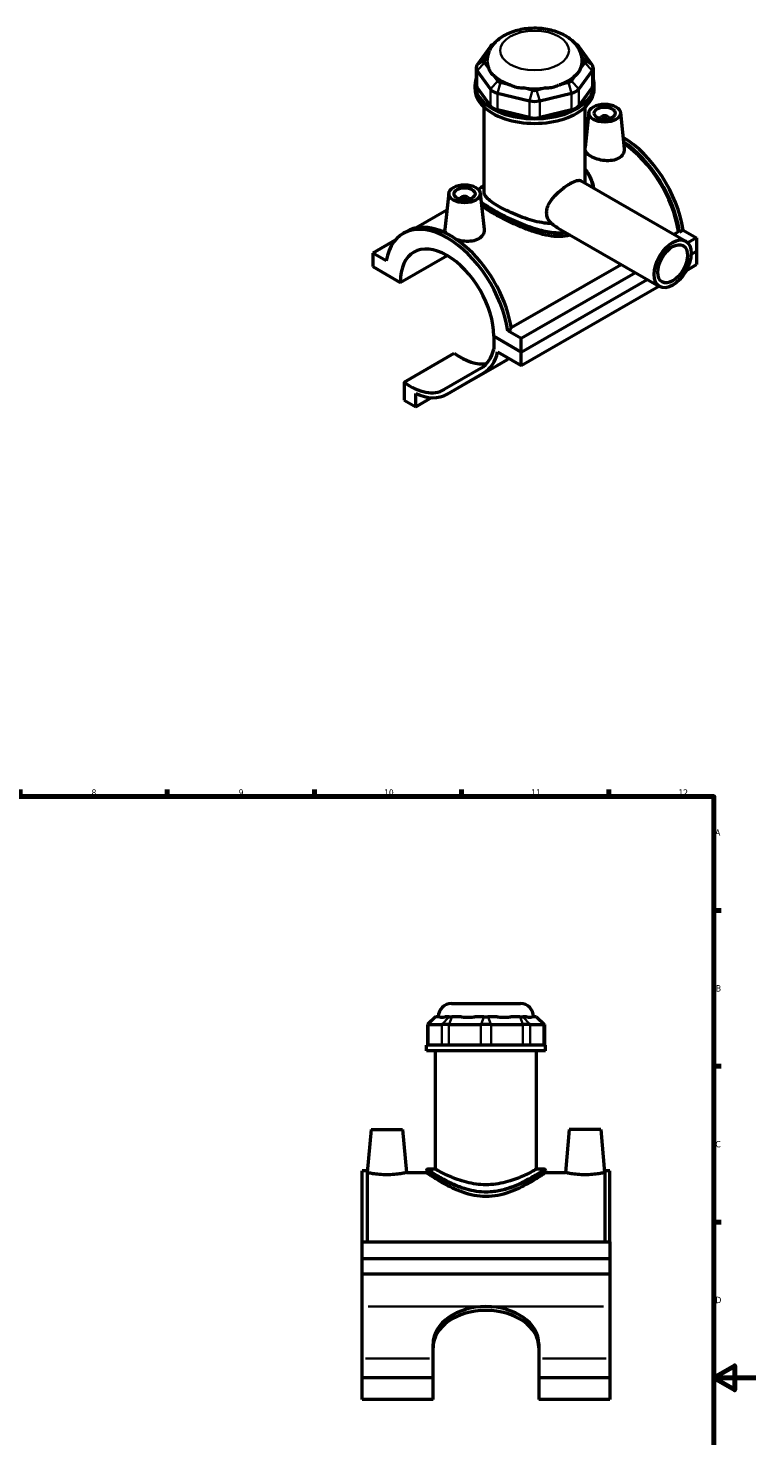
# Model space of a CAD drawing. Header units: millimetres. Extents: x 0 to 898, y -421 to 940.
# Tile 5 of 5: x 494 to 841, y 269 to 940. Entities that reach past the tile are written whole.
import ezdxf

# ---------------------------------------------------------------- set-up
doc = ezdxf.new("R2010")
doc.units = ezdxf.units.MM
for name, color, linetype, lineweight in [('Border (ANSI)', 7, 'Continuous', 70), ('Visible (ANSI)', 7, 'Continuous', 50), ('Visible Narrow (ANSI)', 7, 'Continuous', 35)]:
    doc.layers.add(name, color=color, linetype=linetype, lineweight=lineweight)
doc.styles.add('Note Text (ANSI)', font='tahoma.ttf')

# ---------------------------------------------------------------- blocks, each defined once
blk = doc.blocks.new('Borders Default Border')
at = {"layer": 'Border (ANSI)'}
for p, q in [((70.08, 574), (70.08, 577.45)), ((140.17, 574), (140.17, 577.45)), ((210.25, 574), (210.25, 577.45)), ((280.33, 574), (280.33, 577.45)), ((350.42, 574), (350.42, 577.45)), ((490.58, 574), (490.58, 577.45)), ((560.67, 574), (560.67, 577.45)), ((630.75, 574), (630.75, 577.45)), ((700.83, 574), (700.83, 577.45)), ((770.92, 574), (770.92, 577.45)), ((20, 519.75), (16.55, 519.75)), ((821, 519.75), (824.45, 519.75)), ((20, 445.5), (16.55, 445.5)), ((821, 445.5), (824.45, 445.5)), ((20, 371.25), (16.55, 371.25)), ((821, 371.25), (824.45, 371.25)), ((20, 222.75), (16.55, 222.75)), ((821, 222.75), (824.45, 222.75)), ((20, 148.5), (16.55, 148.5)), ((821, 148.5), (824.45, 148.5)), ((20, 74.25), (16.55, 74.25)), ((821, 74.25), (824.45, 74.25)), ((70.08, 20), (70.08, 16.55)), ((140.17, 20), (140.17, 16.55)), ((210.25, 20), (210.25, 16.55)), ((280.33, 20), (280.33, 16.55)), ((350.42, 20), (350.42, 16.55)), ((490.58, 20), (490.58, 16.55)), ((560.67, 20), (560.67, 16.55)), ((630.75, 20), (630.75, 16.55)), ((700.83, 20), (700.83, 16.55)), ((770.92, 20), (770.92, 16.55))]:
    blk.add_line(p, q, dxfattribs=at)
at = {"layer": 'Border (ANSI)', "flags": 128}
for points in [[(420.5, 594), (420.5, 574), (414.73, 584), (426.27, 584), (420.5, 574)], [(20, 20), (20, 574), (821, 574), (821, 20), (20, 20)], [(0, 297), (20, 297), (10, 302.77), (10, 291.23), (20, 297)], [(841, 297), (821, 297), (831, 302.77), (831, 291.23), (821, 297)], [(420.5, 0), (420.5, 20), (414.73, 10), (426.27, 10), (420.5, 20)]]:
    blk.add_lwpolyline(points, dxfattribs=at)
at = {"layer": 'Border (ANSI)', "color": 230, "true_color": 0xff0080, "attachment_point": 7, "style": 'Note Text (ANSI)'}
for s, insert, char_height in [('1', (34.35, 574.4), 3.05), ('2', (104.2, 574.4), 3.05), ('3', (174.26, 574.34), 3.05), ('4', (244.23, 574.4), 3.05), ('5', (314.48, 574.34), 3.05), ('6', (384.49, 574.34), 3.05), ('7', (454.6, 574.4), 3.05), ('8', (524.63, 574.33), 3.05), ('9', (594.7, 574.34), 3.05), ('10', (663.96, 574.34), 3.048), ('11', (734.04, 574.4), 3.048), ('12', (804.13, 574.4), 3.048), ('A', (16.78, 555.35), 3.05), ('A', (821.63, 555.35), 3.05), ('B', (17.15, 481.1), 3.05), ('B', (821.99, 481.1), 3.05), ('C', (16.95, 406.8), 3.05), ('C', (821.8, 406.8), 3.05), ('D', (16.96, 332.6), 3.05), ('D', (821.81, 332.6), 3.05), ('E', (17.21, 258.35), 3.05), ('E', (822.05, 258.35), 3.05), ('F', (17.29, 184.1), 3.05), ('F', (822.14, 184.1), 3.05), ('G', (16.81, 109.79), 3.05), ('G', (821.66, 109.79), 3.05), ('H', (16.97, 35.6), 3.05), ('H', (821.81, 35.6), 3.05), ('1', (34.35, 16.55), 3.05), ('2', (104.2, 16.55), 3.05), ('3', (174.26, 16.49), 3.05), ('4', (244.23, 16.55), 3.05), ('5', (314.48, 16.49), 3.05), ('6', (384.49, 16.49), 3.05), ('7', (454.6, 16.55), 3.05), ('8', (524.63, 16.48), 3.05), ('9', (594.7, 16.49), 3.05), ('10', (663.96, 16.49), 3.048), ('11', (734.04, 16.55), 3.048), ('12', (804.13, 16.55), 3.048)]:
    blk.add_mtext(s, dxfattribs=dict(at, insert=insert, char_height=char_height))

msp = doc.modelspace()

# ---------------------------------------------------------------- linework, layer by layer
at = {"layer": 'Visible (ANSI)'}
for p, q in [((716.329, 932.84), (715.948, 932.62)), ((754.962, 932.84), (755.342, 932.62)), ((714.6, 931.453), (708.294, 922.685)), ((711.786, 924.943), (713.255, 926.985)), ((762.996, 922.685), (756.69, 931.453)), ((758.035, 926.985), (759.504, 924.943)), ((707.814, 921.297), (707.814, 913.35)), ((708.294, 919.909), (714.6, 911.141)), ((713.609, 921.298), (711.786, 923.832)), ((756.69, 911.141), (762.996, 919.909)), ((759.504, 923.832), (757.681, 921.298)), ((763.476, 921.297), (763.476, 913.35)), ((707.295, 911.143), (707.295, 913.35)), ((718.092, 915.065), (716.269, 917.599)), ((723.857, 913.23), (719.456, 914.279)), ((751.834, 914.279), (747.434, 913.23)), ((755.021, 917.599), (753.198, 915.065)), ((763.995, 911.143), (763.995, 913.35)), ((714.6, 903.195), (708.294, 911.962)), ((718.009, 909.178), (733.234, 905.546)), ((734.681, 910.648), (730.28, 911.698)), ((741.01, 911.698), (736.609, 910.648)), ((738.056, 905.546), (753.281, 909.178)), ((762.996, 911.962), (756.69, 903.195)), ((711.548, 862.115), (711.548, 902.543)), ((733.234, 897.6), (718.009, 901.231)), ((753.281, 901.231), (738.056, 897.6)), ((759.743, 866.317), (759.743, 902.543)), ((761.535, 899.971), (759.743, 883.255)), ((776.506, 899.971), (778.342, 882.852)), ((767.02, 897.252), (767.02, 897.066)), ((771.02, 897.252), (771.02, 897.066)), ((757.74, 867.47), (807.644, 838.732)), ((694.784, 861.532), (692.937, 844.303)), ((700.27, 858.627), (700.27, 858.813)), ((704.27, 858.627), (704.27, 858.813)), ((709.755, 861.532), (711.591, 844.412)), ((693.915, 853.43), (679.283, 845.003)), ((669.205, 839.103), (658.57, 832.979)), ((673.082, 842.378), (674.75, 843.339)), ((746.922, 844.851), (795.168, 817.068)), ((801.873, 842.055), (804.111, 843.344)), ((804.701, 843.005), (804.111, 843.344)), ((806.37, 843.966), (804.701, 843.005)), ((806.37, 843.966), (812.72, 840.309)), ((812.72, 840.309), (808.627, 837.952)), ((812.72, 840.309), (812.72, 833.912)), ((664.92, 829.323), (658.57, 832.979)), ((658.57, 832.979), (658.57, 826.582)), ((671.652, 819.049), (693.977, 831.905)), ((810.234, 832.48), (812.72, 833.912)), ((810.234, 832.48), (812.72, 833.912)), ((812.72, 833.912), (812.72, 827.514)), ((658.57, 826.582), (671.652, 819.049)), ((724.502, 797.5), (776.825, 827.631)), ((807.925, 824.753), (812.72, 827.514)), ((783.764, 823.635), (729.281, 792.26)), ((729.281, 785.862), (789.319, 820.436)), ((729.281, 785.862), (789.319, 820.436)), ((729.281, 779.465), (794.874, 817.237)), ((716.2, 793.396), (729.281, 785.862)), ((729.281, 785.862), (716.2, 793.396)), ((716.2, 793.396), (716.2, 787.242)), ((724.6, 796.877), (722.931, 795.916)), ((729.281, 792.26), (722.931, 795.916)), ((729.281, 785.862), (729.281, 792.26)), ((673.49, 771.483), (697.391, 785.246)), ((718.038, 785.94), (729.281, 779.465)), ((729.281, 779.465), (729.281, 785.862)), ((693.892, 765.724), (717.792, 779.487)), ((717.826, 779.507), (722.714, 782.343)), ((673.49, 771.483), (673.49, 762.943)), ((710.113, 778.144), (692.626, 767.995)), ((693.926, 765.744), (711.413, 775.892)), ((679.024, 759.757), (679.024, 766.107)), ((673.49, 762.943), (679.024, 759.757)), ((679.024, 759.757), (686.588, 764.113)), ((696.084, 475.398), (728.844, 475.398)), ((688.413, 469.098), (684.633, 465.318)), ((685.112, 465.318), (684.633, 465.318)), ((684.633, 465.318), (684.633, 455.598)), ((685.112, 465.318), (691.419, 465.318)), ((688.413, 469.098), (688.605, 469.098)), ((690.427, 469.098), (688.605, 469.098)), ((694.828, 465.318), (691.419, 465.318)), ((694.911, 469.098), (693.088, 469.098)), ((694.828, 465.318), (710.053, 465.318)), ((694.911, 469.098), (696.275, 469.098)), ((700.675, 469.098), (696.275, 469.098)), ((711.499, 469.098), (707.099, 469.098)), ((714.875, 465.318), (710.053, 465.318)), ((711.499, 469.098), (713.428, 469.098)), ((717.829, 469.098), (713.428, 469.098)), ((714.875, 465.318), (730.099, 465.318)), ((728.653, 469.098), (724.252, 469.098)), ((728.653, 469.098), (730.017, 469.098)), ((731.839, 469.098), (730.017, 469.098)), ((733.509, 465.318), (730.099, 465.318)), ((733.509, 465.318), (739.815, 465.318)), ((736.323, 469.098), (734.5, 469.098)), ((736.323, 469.098), (736.515, 469.098)), ((736.515, 469.098), (740.295, 465.318)), ((740.295, 465.318), (739.815, 465.318)), ((740.295, 465.318), (740.295, 455.598)), ((740.814, 455.598), (684.114, 455.598)), ((684.114, 452.898), (684.114, 455.598)), ((740.814, 452.898), (684.114, 452.898)), ((688.366, 396.486), (688.366, 452.898)), ((736.561, 396.486), (736.561, 452.898)), ((740.814, 452.898), (740.814, 455.598)), ((657.764, 415.398), (655.966, 394.848)), ((657.764, 415.398), (672.764, 415.398)), ((672.764, 415.398), (674.562, 394.848)), ((752.164, 415.398), (750.366, 394.848)), ((767.164, 415.398), (752.164, 415.398)), ((767.164, 415.398), (768.962, 394.848)), ((684.114, 395.856), (684.114, 394.848)), ((688.366, 396.486), (684.744, 396.486)), ((740.184, 396.486), (736.561, 396.486)), ((740.814, 395.856), (740.814, 394.848)), ((653.464, 361.773), (653.464, 395.667)), ((655.824, 395.667), (653.464, 395.667)), ((655.824, 395.667), (655.824, 361.773)), ((655.824, 394.848), (655.966, 394.848)), ((674.562, 394.848), (684.114, 394.848)), ((740.814, 394.848), (750.366, 394.848)), ((768.962, 394.848), (769.104, 394.848)), ((769.104, 395.667), (769.104, 361.773)), ((771.464, 395.667), (769.104, 395.667)), ((771.464, 361.773), (771.464, 395.667)), ((653.464, 361.773), (771.464, 361.773)), ((653.464, 353.948), (653.464, 361.773)), ((771.464, 361.773), (771.464, 353.948)), ((653.464, 353.948), (771.464, 353.948)), ((653.464, 346.422), (653.464, 353.948)), ((771.464, 353.948), (771.464, 346.422)), ((771.464, 346.422), (653.464, 346.422)), ((653.464, 331.006), (653.464, 346.422)), ((771.464, 346.422), (771.464, 331.006)), ((653.464, 306.275), (653.464, 331.006)), ((771.464, 331.006), (771.464, 306.275)), ((687.264, 306.275), (687.264, 313.187)), ((737.664, 313.187), (737.664, 306.275)), ((653.464, 297.062), (653.464, 306.275)), ((687.264, 297.062), (687.264, 306.275)), ((737.664, 306.275), (737.664, 297.062)), ((771.464, 306.275), (771.464, 297.062)), ((687.264, 297.062), (653.464, 297.062)), ((653.464, 286.616), (653.464, 297.062)), ((687.264, 286.616), (687.264, 297.062)), ((737.664, 297.062), (737.664, 286.616)), ((771.464, 297.062), (737.664, 297.062)), ((771.464, 297.062), (771.464, 286.616)), ((687.264, 286.616), (653.464, 286.616)), ((771.464, 286.616), (737.664, 286.616))]:
    msp.add_line(p, q, dxfattribs=at)
for centre, radius, start, end in [((696.084, 469.098), 6.3, 90, 180), ((728.844, 469.098), 6.3, 0, 90), ((684.744, 395.856), 0.63, 90, 180), ((740.184, 395.856), 0.63, 0, 90)]:
    msp.add_arc(centre, radius, start, end, dxfattribs=at)
for centre, major_axis, ratio, start_param, end_param in [((720.42, 930.064), (-6.3, 0), 0.5758617, 5.5016397, 5.8904862), ((750.87, 930.064), (-6.3, 0), 0.5758617, 3.5342917, 3.9231383), ((714.114, 921.297), (-6.3, 0), 0.5758617, 5.8904862, 6.6758844), ((714.114, 924.387), (-2.52, 0), 0.5758617, 5.8904862, 6.6758844), ((735.645, 924.387), (-22.68, 0), 0.5758617, 0, 0.2388121), ((735.645, 924.387), (22.68, 0), 0.5758617, 6.0443732, 6.2831853), ((757.176, 924.387), (2.52, 0), 0.5758617, 5.8904862, 6.6758844), ((757.176, 921.297), (6.3, 0), 0.5758617, 5.8904862, 6.6758844), ((735.645, 913.35), (-28.35, 0), 0.5758617, 6.0915318, 9.6164314), ((714.114, 913.35), (-6.3, 0), 0.5758617, 0, 0.3926991), ((735.645, 924.387), (22.68, 0), 0.5758617, 3.6881787, 4.1658029), ((720.42, 915.62), (-2.52, 0), 0.5758617, 0.3926991, 1.1780972), ((735.645, 924.387), (22.68, 0), 0.5758617, 5.258975, 5.7365993), ((750.87, 915.62), (2.52, 0), 0.5758617, 5.1050881, 5.8904862), ((757.176, 913.35), (6.3, 0), 0.5758617, 5.8904862, 6.2831853), ((735.645, 911.143), (-28.35, 0), 0.5758617, 0, 3.1415927), ((720.42, 912.53), (6.3, 0), 0.5758617, 3.5342917, 4.3196899), ((735.645, 924.387), (22.68, 0), 0.5758617, 4.4735769, 4.9512011), ((735.645, 911.989), (-2.52, 0), 0.5758617, 1.1780972, 1.9634954), ((750.87, 912.53), (6.3, 0), 0.5758617, 5.1050881, 5.8904862), ((720.42, 904.583), (-6.3, 0), 0.5758617, 0.3926991, 1.1780972), ((735.645, 908.898), (6.3, 0), 0.5758617, 4.3196899, 5.1050881), ((750.87, 904.583), (6.3, 0), 0.5758617, 5.1050881, 5.8904862), ((735.645, 900.952), (-6.3, 0), 0.5758617, 1.1780972, 1.9634954), ((769.02, 897.252), (-2, 0), 0.5758617, 2.9729035, 6.4518745), ((777.364, 854.23), (-20.844, 36.196), 0.5780931, 6.0999531, 6.1390265), ((775.696, 853.27), (-20.844, 36.196), 0.5780931, 6.0359319, 6.0703209), ((775.696, 853.27), (-20.435, 35.487), 0.5780931, 6.051304, 6.0832109), ((777.364, 854.23), (-20.844, 36.196), 0.5780931, 4.1185967, 5.4858225), ((775.696, 853.27), (20.844, -36.196), 0.5780931, 0.977004, 2.2798208), ((775.696, 853.27), (-20.435, 35.487), 0.5780931, 4.1224377, 5.4171556), ((702.27, 858.813), (-2, 0), 0.5758617, 2.9729035, 6.4518745), ((693.926, 806.181), (-20.844, 36.196), 0.5780931, 4.1185967, 6.880845), ((695.595, 807.142), (-20.844, 36.196), 0.5780931, 4.1185967, 6.2831853), ((693.926, 806.181), (-15.72, 27.297), 0.5780931, 3.9305118, 7.0689299), ((700.338, 809.796), (16.156, -28.056), 0.5780931, 5.3705965, 6.0799299), ((693.926, 806.181), (16.156, -28.056), 0.5780931, 0.0019337, 0.5542909), ((693.926, 806.181), (17.454, -30.309), 0.5780931, 0.0019337, 0.5631581), ((700.338, 809.796), (17.454, -30.309), 0.5780931, 0, 0.0019337), ((740.533, 792.605), (21.824, 12.6), 0.0015778, 2.4656156, 2.525202), ((676.438, 796.033), (16.156, -28.056), 0.5780931, 5.3705965, 6.285119), ((676.438, 796.033), (17.454, -30.309), 0.5780931, 5.6044492, 6.285119), ((712.464, 313.187), (-25.2, 0), 0.7071068, 4.712389, 6.2831853), ((712.464, 311.348), (-25.2, 0), 0.7071068, 4.712389, 6.2831853), ((712.464, 313.187), (25.2, 0), 0.7071068, 0, 1.5707963), ((712.464, 311.348), (25.2, 0), 0.7071068, 0, 1.5707963)]:
    msp.add_ellipse(centre, major_axis=major_axis, ratio=ratio, start_param=start_param, end_param=end_param, dxfattribs=at)
for centre, major_axis, ratio in [((769.02, 899.705), (-7.5, 0), 0.5758617), ((769.02, 899.705), (-5, 0), 0.5758617), ((702.27, 861.265), (-7.5, 0), 0.5758617), ((702.27, 861.265), (-5, 0), 0.5758617), ((801.406, 827.9), (-6.238, -10.832), 0.5780931), ((801.406, 827.9), (-4.99, -8.666), 0.5780931)]:
    msp.add_ellipse(centre, major_axis=major_axis, ratio=ratio, dxfattribs=at)
for points, knots in [([(758.325, 924.387), (758.325, 925.885), (758.029, 927.376), (756.919, 930.228), (756.07, 931.562), (753.82, 934.161), (752.336, 935.34), (748.782, 937.476), (746.643, 938.349), (742.087, 939.604), (739.662, 939.974), (734.8, 940.194), (732.365, 940.051), (727.636, 939.255), (725.343, 938.602), (721.077, 936.738), (719.099, 935.525), (715.921, 932.56), (714.649, 930.867), (713.283, 927.477), (712.965, 925.936), (712.965, 924.387)], [0.7853982, 0.7853982, 0.7853982, 0.7853982, 1.0059194, 1.0059194, 1.2477877, 1.2477877, 1.5494875, 1.5494875, 1.9099348, 1.9099348, 2.2777253, 2.2777253, 2.6403565, 2.6403565, 3.0053171, 3.0053171, 3.3739107, 3.3739107, 3.6989363, 3.6989363, 3.9269908, 3.9269908, 3.9269908, 3.9269908]), ([(713.609, 921.298), (713.644, 921.196), (713.681, 921.096), (713.985, 920.308), (714.33, 919.686), (714.697, 919.176), (715.064, 918.666), (715.522, 918.172), (716.116, 917.71), (716.192, 917.653), (716.269, 917.599)], [4.45759646, 4.45759646, 4.45759646, 4.45759646, 4.49897962, 4.49897962, 4.78669242, 4.78669242, 4.78669242, 5.07440523, 5.07440523, 5.11578838, 5.11578838, 5.11578838, 5.11578838]), ([(755.021, 917.599), (755.098, 917.653), (755.174, 917.71), (755.768, 918.172), (756.227, 918.666), (756.594, 919.176), (756.961, 919.686), (757.305, 920.308), (757.61, 921.096), (757.646, 921.196), (757.681, 921.298)], [4.45759646, 4.45759646, 4.45759646, 4.45759646, 4.49897962, 4.49897962, 4.78669242, 4.78669242, 4.78669242, 5.07440523, 5.07440523, 5.11578838, 5.11578838, 5.11578838, 5.11578838]), ([(723.857, 913.23), (723.983, 913.167), (724.111, 913.106), (725.137, 912.635), (726.082, 912.321), (726.968, 912.109), (727.854, 911.898), (728.846, 911.75), (729.992, 911.703), (730.136, 911.699), (730.28, 911.698)], [4.45759646, 4.45759646, 4.45759646, 4.45759646, 4.49897962, 4.49897962, 4.78669242, 4.78669242, 4.78669242, 5.07440523, 5.07440523, 5.11578838, 5.11578838, 5.11578838, 5.11578838]), ([(741.01, 911.698), (741.154, 911.699), (741.298, 911.703), (742.444, 911.75), (743.436, 911.898), (744.322, 912.109), (745.208, 912.321), (746.154, 912.635), (747.179, 913.106), (747.307, 913.167), (747.434, 913.23)], [4.45759646, 4.45759646, 4.45759646, 4.45759646, 4.49897962, 4.49897962, 4.78669242, 4.78669242, 4.78669242, 5.07440523, 5.07440523, 5.11578838, 5.11578838, 5.11578838, 5.11578838]), ([(775.663, 878.186), (774.829, 877.706), (773.772, 877.342), (771.463, 876.973), (770.211, 876.965), (767.871, 877.199), (766.625, 877.457), (764.328, 878.178), (763.278, 878.639), (761.614, 879.597), (760.892, 880.157), (760.069, 881.144), (759.848, 881.563), (759.744, 881.972)], [0, 0, 0, 0, 0.3538529, 0.3538529, 0.7077058, 0.7077058, 1.0606654, 1.0606654, 1.413625, 1.413625, 1.7665846, 1.7665846, 2.0159878, 2.0159878, 2.0159878, 2.0159878]), ([(778.341, 882.852), (778.356, 882.718), (778.364, 882.585), (778.375, 881.666), (778.152, 880.825), (777.213, 879.323), (776.497, 878.667), (775.663, 878.186)], [4.88754758, 4.88754758, 4.88754758, 4.88754758, 4.94679411, 4.94679411, 5.300647, 5.300647, 5.6544999, 5.6544999, 5.6544999, 5.6544999]), ([(759.743, 872.868), (759.873, 872.715), (760.001, 872.559), (760.457, 871.982), (760.767, 871.546), (761.355, 870.631), (761.631, 870.152), (762.146, 869.148), (762.384, 868.624), (762.818, 867.53), (763.013, 866.959), (763.405, 865.611), (763.582, 864.826), (763.713, 864.031)], [22.8877242, 22.8877242, 22.8877242, 22.8877242, 22.95945, 22.95945, 23.1503974, 23.1503974, 23.3476314, 23.3476314, 23.5524757, 23.5524757, 23.7660141, 23.7660141, 24.0494121, 24.0494121, 24.0494121, 24.0494121]), ([(743.613, 847.061), (743.175, 847.493), (742.781, 847.982), (742.103, 849.079), (741.829, 849.695), (741.464, 850.972), (741.374, 851.633), (741.374, 852.947), (741.464, 853.634), (741.829, 855.019), (742.103, 855.718), (743.155, 857.776), (744.168, 859.103), (746.323, 861.429), (747.618, 862.594), (749.581, 864.129), (750.238, 864.607), (751.507, 865.467), (752.118, 865.85), (753.251, 866.502), (753.804, 866.79), (754.839, 867.256), (755.32, 867.434), (756.612, 867.774), (757.273, 867.739), (757.74, 867.47)], [-4.5580111, -4.5580111, -4.5580111, -4.5580111, -4.3328947, -4.3328947, -4.0918325, -4.0918325, -3.8507702, -3.8507702, -3.609708, -3.609708, -3.3686458, -3.3686458, -2.8865214, -2.8865214, -2.4059532, -2.4059532, -2.1656692, -2.1656692, -1.9253851, -1.9253851, -1.6851011, -1.6851011, -1.444817, -1.444817, -0.9667572, -0.9667572, -0.9667572, -0.9667572]), ([(708.855, 863.332), (709.094, 863.547), (709.357, 863.762), (709.945, 864.209), (710.27, 864.441), (710.912, 864.877), (711.22, 865.079), (711.548, 865.287)], [16.4754898, 16.4754898, 16.4754898, 16.4754898, 16.70082603, 16.70082603, 16.932313, 16.932313, 17.1217712, 17.1217712, 17.1217712, 17.1217712]), ([(743.613, 847.061), (742.495, 847.084), (741.354, 847.182), (738.675, 847.547), (737.134, 847.863), (734.164, 848.612), (732.625, 849.074), (729.548, 850.125), (728.009, 850.714), (725.038, 851.956), (723.604, 852.611), (720.935, 853.923), (719.702, 854.58), (717.509, 855.843), (716.491, 856.482), (714.71, 857.732), (713.948, 858.343), (712.733, 859.511), (712.279, 860.069), (711.686, 861.132), (711.548, 861.636), (711.548, 862.115)], [1.0550924, 1.0550924, 1.0550924, 1.0550924, 1.4022823, 1.4022823, 1.8697097, 1.8697097, 2.3348671, 2.3348671, 2.8000245, 2.8000245, 3.2651819, 3.2651819, 3.7303393, 3.7303393, 4.1954967, 4.1954967, 4.6606541, 4.6606541, 5.1258115, 5.1258115, 5.5909688, 5.5909688, 5.5909688, 5.5909688]), ([(752.683, 841.534), (752.235, 841.4), (751.778, 841.286), (749.731, 840.873), (748.046, 840.779), (744.573, 840.954), (742.78, 841.222), (739.187, 841.999), (737.387, 842.508), (733.926, 843.631), (732.135, 844.287), (728.538, 845.728), (726.733, 846.512), (723.234, 848.125), (721.538, 848.956), (718.374, 850.587), (716.906, 851.387), (714.291, 852.894), (713.083, 853.634), (711.438, 854.731), (710.893, 855.115), (710.404, 855.483)], [0.3961663, 0.3961663, 0.3961663, 0.3961663, 0.5623727, 0.5623727, 1.1247455, 1.1247455, 1.6871182, 1.6871182, 2.249491, 2.249491, 2.8043035, 2.8043035, 3.3591159, 3.3591159, 3.9139284, 3.9139284, 4.4687409, 4.4687409, 5.0235534, 5.0235534, 5.3371966, 5.3371966, 5.3371966, 5.3371966]), ([(746.921, 844.85), (746.454, 845.12), (745.99, 845.409), (744.884, 846.136), (744.246, 846.589), (743.613, 847.061)], [3.71556319, 3.71556319, 3.71556319, 3.71556319, 3.8796202, 3.8796202, 4.10910737, 4.10910737, 4.10910737, 4.10910737]), ([(693.609, 842.357), (693.16, 842.916), (692.934, 843.494), (692.923, 844.124), (692.927, 844.213), (692.937, 844.303)], [4.60625564, 4.60625564, 4.60625564, 4.60625564, 4.94679411, 4.94679411, 5.00239248, 5.00239248, 5.00239248, 5.00239248]), ([(708.912, 839.747), (708.078, 839.267), (707.021, 838.903), (704.712, 838.534), (703.46, 838.525), (701.12, 838.76), (699.874, 839.017), (698.651, 839.401), (698.577, 839.425), (698.504, 839.449)], [2.8272499, 2.8272499, 2.8272499, 2.8272499, 3.1811028, 3.1811028, 3.5349557, 3.5349557, 3.8879153, 3.8879153, 3.9107599, 3.9107599, 3.9107599, 3.9107599]), ([(711.59, 844.412), (711.605, 844.278), (711.613, 844.145), (711.624, 843.227), (711.401, 842.385), (710.462, 840.884), (709.746, 840.227), (708.912, 839.747)], [7.71479753, 7.71479753, 7.71479753, 7.71479753, 7.77404405, 7.77404405, 8.12789695, 8.12789695, 8.48174984, 8.48174984, 8.48174984, 8.48174984]), ([(690.427, 469.098), (690.462, 469.076), (690.499, 469.054), (690.804, 468.897), (691.148, 468.836), (691.515, 468.836), (691.882, 468.836), (692.34, 468.897), (692.935, 469.054), (693.011, 469.076), (693.088, 469.098)], [4.45759646, 4.45759646, 4.45759646, 4.45759646, 4.49897962, 4.49897962, 4.78669242, 4.78669242, 4.78669242, 5.07440523, 5.07440523, 5.11578838, 5.11578838, 5.11578838, 5.11578838]), ([(700.675, 469.098), (700.802, 469.076), (700.93, 469.054), (701.955, 468.897), (702.901, 468.836), (703.787, 468.836), (704.673, 468.836), (705.665, 468.897), (706.81, 469.054), (706.955, 469.076), (707.099, 469.098)], [4.45759646, 4.45759646, 4.45759646, 4.45759646, 4.49897962, 4.49897962, 4.78669242, 4.78669242, 4.78669242, 5.07440523, 5.07440523, 5.11578838, 5.11578838, 5.11578838, 5.11578838]), ([(717.829, 469.098), (717.973, 469.076), (718.117, 469.054), (719.262, 468.897), (720.255, 468.836), (721.141, 468.836), (722.027, 468.836), (722.972, 468.897), (723.998, 469.054), (724.126, 469.076), (724.252, 469.098)], [4.45759646, 4.45759646, 4.45759646, 4.45759646, 4.49897962, 4.49897962, 4.78669242, 4.78669242, 4.78669242, 5.07440523, 5.07440523, 5.11578838, 5.11578838, 5.11578838, 5.11578838]), ([(731.839, 469.098), (731.916, 469.076), (731.992, 469.054), (732.587, 468.897), (733.045, 468.836), (733.412, 468.836), (733.779, 468.836), (734.124, 468.897), (734.428, 469.054), (734.465, 469.076), (734.5, 469.098)], [4.45759646, 4.45759646, 4.45759646, 4.45759646, 4.49897962, 4.49897962, 4.78669242, 4.78669242, 4.78669242, 5.07440523, 5.07440523, 5.11578838, 5.11578838, 5.11578838, 5.11578838]), ([(736.561, 396.486), (736.561, 396.486), (736.409, 396.4), (735.781, 396.049), (735.306, 395.786), (734.064, 395.122), (733.297, 394.721), (731.541, 393.853), (730.551, 393.386), (728.451, 392.469), (727.262, 391.985), (724.668, 391.054), (723.262, 390.608), (720.31, 389.851), (718.76, 389.539), (715.617, 389.12), (714.022, 389.013), (710.906, 389.013), (709.311, 389.12), (706.167, 389.539), (704.618, 389.851), (701.666, 390.608), (700.26, 391.054), (697.665, 391.985), (696.477, 392.469), (694.377, 393.386), (693.387, 393.853), (691.63, 394.721), (690.863, 395.122), (689.621, 395.786), (689.146, 396.049), (688.518, 396.4), (688.366, 396.486), (688.366, 396.486)], [3.7303393, 3.7303393, 3.7303393, 3.7303393, 4.1954967, 4.1954967, 4.6606541, 4.6606541, 5.1258115, 5.1258115, 5.5909688, 5.5909688, 6.0583963, 6.0583963, 6.5258237, 6.5258237, 6.9932511, 6.9932511, 7.4606786, 7.4606786, 7.928106, 7.928106, 8.3955334, 8.3955334, 8.8629608, 8.8629608, 9.3303883, 9.3303883, 9.7955457, 9.7955457, 10.260703, 10.260703, 10.7258604, 10.7258604, 11.1910178, 11.1910178, 11.1910178, 11.1910178]), ([(674.562, 394.848), (674.562, 394.848), (674.329, 394.793), (673.388, 394.59), (672.678, 394.446), (671.037, 394.173), (669.993, 394.025), (667.697, 393.815), (666.443, 393.756), (664.084, 393.756), (662.831, 393.815), (660.534, 394.025), (659.491, 394.173), (657.85, 394.446), (657.14, 394.59), (656.198, 394.793), (655.966, 394.848), (655.966, 394.848)], [1.413625, 1.413625, 1.413625, 1.413625, 1.7665846, 1.7665846, 2.1195442, 2.1195442, 2.4733971, 2.4733971, 2.8272499, 2.8272499, 3.1811028, 3.1811028, 3.5349557, 3.5349557, 3.8879153, 3.8879153, 4.2408749, 4.2408749, 4.2408749, 4.2408749]), ([(740.814, 394.848), (740.814, 394.848), (740.63, 394.72), (739.879, 394.206), (739.312, 393.82), (737.843, 392.847), (736.938, 392.259), (734.88, 390.98), (733.726, 390.288), (731.278, 388.914), (729.89, 388.178), (726.863, 386.743), (725.224, 386.045), (721.77, 384.837), (719.952, 384.327), (716.237, 383.632), (714.338, 383.448), (710.589, 383.448), (708.691, 383.632), (704.975, 384.327), (703.157, 384.837), (699.704, 386.045), (698.064, 386.743), (695.037, 388.178), (693.649, 388.914), (691.202, 390.288), (690.047, 390.98), (687.989, 392.259), (687.085, 392.847), (685.615, 393.82), (685.048, 394.206), (684.298, 394.72), (684.114, 394.848), (684.114, 394.848)], [4.4687409, 4.4687409, 4.4687409, 4.4687409, 5.0235534, 5.0235534, 5.5783658, 5.5783658, 6.1331783, 6.1331783, 6.6879908, 6.6879908, 7.2503635, 7.2503635, 7.8127363, 7.8127363, 8.375109, 8.375109, 8.9374818, 8.9374818, 9.4998545, 9.4998545, 10.0622273, 10.0622273, 10.6246, 10.6246, 11.1869728, 11.1869728, 11.7417852, 11.7417852, 12.2965977, 12.2965977, 12.8514102, 12.8514102, 13.4062227, 13.4062227, 13.4062227, 13.4062227]), ([(768.962, 394.848), (768.962, 394.848), (768.729, 394.793), (767.788, 394.59), (767.078, 394.446), (765.437, 394.173), (764.393, 394.025), (762.097, 393.815), (760.843, 393.756), (759.664, 393.756), (758.484, 393.756), (757.231, 393.815), (754.934, 394.025), (753.891, 394.173), (752.25, 394.446), (751.54, 394.59), (750.598, 394.793), (750.366, 394.848), (750.366, 394.848)], [4.2408749, 4.2408749, 4.2408749, 4.2408749, 4.5938345, 4.5938345, 4.9467941, 4.9467941, 5.300647, 5.300647, 5.6544999, 5.6544999, 5.6544999, 6.0083528, 6.0083528, 6.3622057, 6.3622057, 6.7151653, 6.7151653, 7.0681249, 7.0681249, 7.0681249, 7.0681249])]:
    msp.add_open_spline(points, degree=3, knots=knots, dxfattribs=at)
at = {"layer": 'Visible Narrow (ANSI)'}
for p, q in [((715.832, 932.249), (714.6, 931.453)), ((755.458, 932.249), (756.69, 931.453)), ((711.786, 924.943), (708.294, 922.685)), ((711.786, 923.832), (708.294, 919.909)), ((708.294, 911.962), (708.294, 919.909)), ((759.504, 924.943), (762.996, 922.685)), ((759.504, 923.832), (762.996, 919.909)), ((762.996, 919.909), (762.996, 911.962)), ((718.092, 915.065), (714.6, 911.141)), ((719.456, 914.279), (718.009, 909.178)), ((751.834, 914.279), (753.281, 909.178)), ((753.198, 915.065), (756.69, 911.141)), ((714.6, 911.141), (714.6, 903.195)), ((718.009, 901.231), (718.009, 909.178)), ((734.681, 910.648), (733.234, 905.546)), ((736.609, 910.648), (738.056, 905.546)), ((753.281, 909.178), (753.281, 901.231)), ((756.69, 903.195), (756.69, 911.141)), ((733.234, 905.546), (733.234, 897.6)), ((738.056, 897.6), (738.056, 905.546)), ((693.926, 765.744), (717.826, 779.507)), ((711.413, 775.892), (723.45, 782.823)), ((685.112, 456.084), (685.112, 464.832)), ((688.43, 468.909), (685.287, 465.507)), ((691.419, 464.832), (691.419, 456.084)), ((691.593, 465.507), (694.736, 468.909)), ((694.828, 456.084), (694.828, 464.832)), ((696.202, 468.909), (694.901, 465.507)), ((710.053, 464.832), (710.053, 456.084)), ((711.427, 468.909), (710.125, 465.507)), ((713.5, 468.909), (714.802, 465.507)), ((714.875, 456.084), (714.875, 464.832)), ((728.725, 468.909), (730.027, 465.507)), ((730.099, 464.832), (730.099, 456.084)), ((730.191, 468.909), (733.334, 465.507)), ((733.509, 456.084), (733.509, 464.832)), ((736.497, 468.909), (739.641, 465.507)), ((739.815, 464.832), (739.815, 456.084)), ((709.514, 331.006), (656.414, 331.006)), ((768.514, 331.006), (715.414, 331.006)), ((685.574, 306.275), (655.154, 306.275)), ((769.774, 306.275), (739.354, 306.275))]:
    msp.add_line(p, q, dxfattribs=at)
msp.add_ellipse((735.645, 929.538), major_axis=(-16.38, 0), ratio=0.5758617, dxfattribs=at)
for points, knots in [([(759.741, 872.429), (760.335, 871.677), (760.863, 870.872), (762.275, 868.254), (762.923, 866.306), (763.27, 864.286)], [22.9665271, 22.9665271, 22.9665271, 22.9665271, 23.3169997, 23.3169997, 24.0510929, 24.0510929, 24.0510929, 24.0510929]), ([(708.879, 863.305), (709.286, 863.693), (709.801, 864.097), (710.767, 864.773), (711.141, 865.022), (711.548, 865.283)], [16.42812775, 16.42812775, 16.42812775, 16.42812775, 16.86981477, 16.86981477, 17.11129599, 17.11129599, 17.11129599, 17.11129599]), ([(750.037, 843.057), (748.286, 842.815), (746.448, 842.821), (742.103, 843.258), (739.563, 843.816), (733.993, 845.438), (730.947, 846.576), (724.972, 849.109), (722.045, 850.509), (716.914, 853.198), (714.694, 854.483), (711.837, 856.356), (710.921, 857.018), (710.175, 857.636)], [9.5912219, 9.5912219, 9.5912219, 9.5912219, 10.2048924, 10.2048924, 11.010602, 11.010602, 11.9570149, 11.9570149, 12.9141634, 12.9141634, 13.8205306, 13.8205306, 14.3690987, 14.3690987, 14.3690987, 14.3690987]), ([(710.303, 856.439), (710.924, 855.949), (711.641, 855.436), (714.237, 853.715), (716.474, 852.42), (721.654, 849.728), (724.615, 848.337), (730.666, 845.836), (733.756, 844.722), (739.412, 843.152), (741.993, 842.62), (746.668, 842.211), (748.782, 842.257), (750.776, 842.631)], [-14.2302981, -14.2302981, -14.2302981, -14.2302981, -13.8205306, -13.8205306, -12.9141634, -12.9141634, -11.9570149, -11.9570149, -11.010602, -11.010602, -10.2048924, -10.2048924, -9.5100345, -9.5100345, -9.5100345, -9.5100345]), ([(739.82, 396.243), (739.804, 396.233), (739.787, 396.222), (739.239, 395.857), (738.2, 395.168), (735.192, 393.303), (733.151, 392.09), (728.101, 389.515), (724.999, 388.142), (719.575, 386.617), (717.488, 386.201), (714.103, 385.887), (712.84, 385.845), (708.309, 385.974), (705.093, 386.611), (700.184, 388.159), (698.322, 388.909), (694.145, 390.815), (691.978, 392.006), (688.372, 394.121), (686.937, 395.043), (685.617, 395.905), (685.32, 396.101), (685.111, 396.24)], [13.7911843, 13.7911843, 13.7911843, 13.7911843, 13.8205306, 13.8205306, 14.7415995, 14.7415995, 15.7510923, 15.7510923, 16.8698148, 16.8698148, 17.5089671, 17.5089671, 17.8821451, 17.8821451, 18.8521953, 18.8521953, 19.5123427, 19.5123427, 20.4601826, 20.4601826, 21.4118352, 21.4118352, 21.798706, 21.798706, 21.798706, 21.798706]), ([(684.489, 395.613), (684.703, 395.477), (685.006, 395.284), (686.356, 394.435), (687.824, 393.526), (691.513, 391.442), (693.728, 390.269), (698.001, 388.391), (699.904, 387.652), (704.926, 386.127), (708.215, 385.5), (712.848, 385.373), (714.14, 385.414), (717.602, 385.723), (719.737, 386.133), (725.284, 387.636), (728.456, 388.989), (733.622, 391.525), (735.709, 392.72), (738.785, 394.557), (739.848, 395.236), (740.408, 395.596), (740.425, 395.606), (740.441, 395.617)], [-21.798706, -21.798706, -21.798706, -21.798706, -21.4118352, -21.4118352, -20.4601826, -20.4601826, -19.5123427, -19.5123427, -18.8521953, -18.8521953, -17.8821451, -17.8821451, -17.5089671, -17.5089671, -16.8698148, -16.8698148, -15.7510923, -15.7510923, -14.7415995, -14.7415995, -13.8205306, -13.8205306, -13.7911843, -13.7911843, -13.7911843, -13.7911843])]:
    msp.add_open_spline(points, degree=3, knots=knots, dxfattribs=at)

# ---------------------------------------------------------------- block references
msp.add_blockref('Borders Default Border', (0, 0))

doc.saveas('drawing.dxf')
